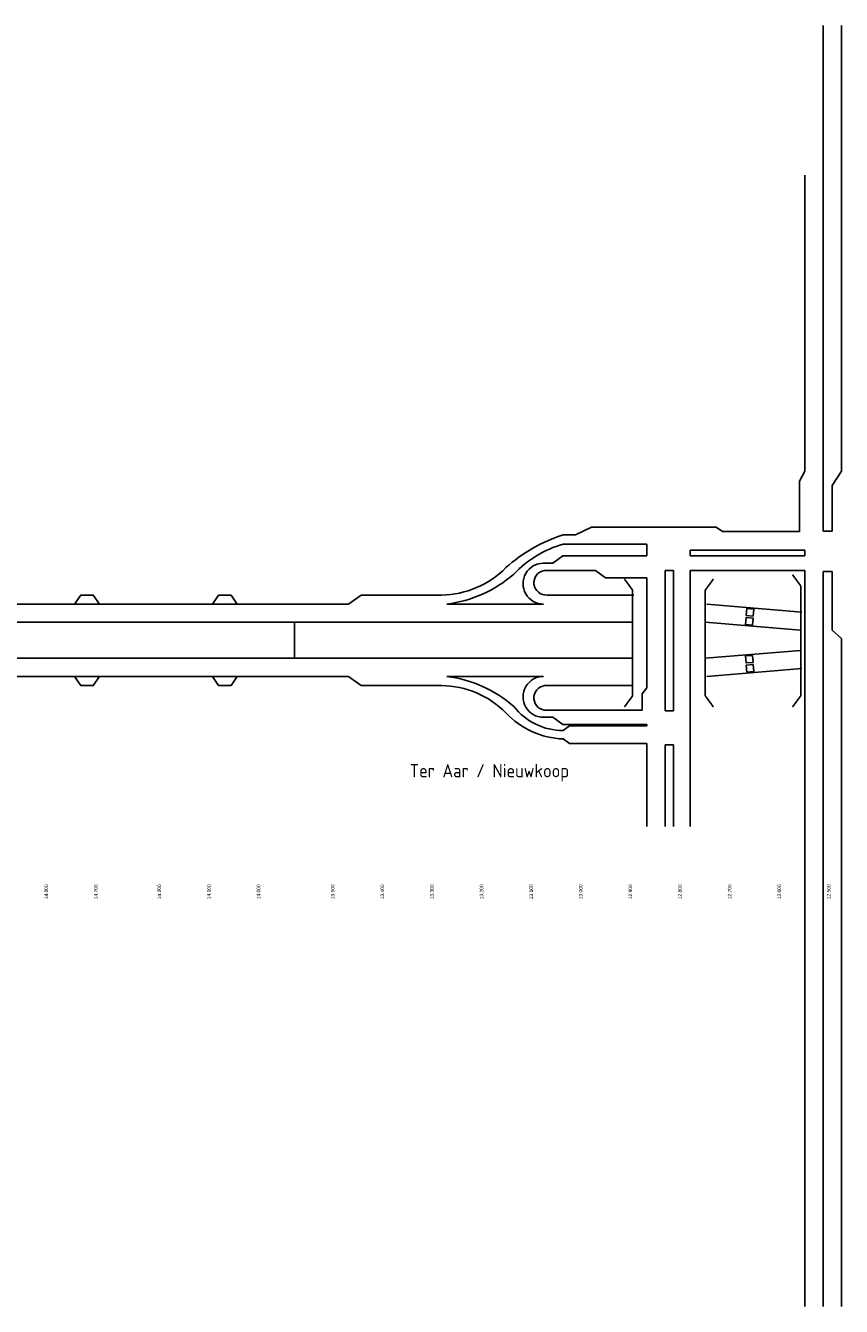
# Model space of a CAD drawing. Header units: metres. Extents: x 3368 to 18268, y -7519 to 4748.
# Tile 4 of 27: x 9988 to 10964, y -6564 to -5031. Entities that reach past the tile are written whole.
import ezdxf

# ---------------------------------------------------------------- set-up
doc = ezdxf.new("R2010")
doc.units = ezdxf.units.M
doc.linetypes.add('ACAD_ISO03W100', pattern=[30, 12, -18])
for name, color, linetype in [('ANWBwit', 7, 'Continuous'), ('Tekenwerk', 18, 'Continuous'), ('VBL-XX-ONDERGROND', 7, 'Continuous')]:
    doc.layers.add(name, color=color, linetype=linetype)
doc.styles.add('ISO', font='ISO.SHX')

msp = doc.modelspace()

# ---------------------------------------------------------------- linework, layer by layer
at = {"color": 18}
for p, q in [((10942.709, -5610.786), (10942.709, -5030.633)), ((10964.488, -5563.948), (10964.488, -5030.633)), ((10920.93, -5563.948), (10920.93, -5209.754)), ((10920.93, -5563.948), (10914.469, -5575.944)), ((10964.488, -5563.948), (10953.598, -5581.32)), ((10914.469, -5636.347), (10914.469, -5575.944)), ((10953.598, -5635.942), (10953.598, -5581.32)), ((10942.709, -5635.942), (10942.709, -5610.786)), ((10631.529, -5640.275), (10646.124, -5640.275)), ((10646.124, -5640.275), (10665.332, -5630.902)), ((10665.332, -5630.902), (10814.775, -5630.902)), ((10822.2, -5636.347), (10814.775, -5630.902)), ((10822.2, -5636.347), (10914.469, -5636.347)), ((10942.709, -5635.942), (10953.598, -5635.942)), ((10631.529, -5651.2), (10731.628, -5651.2)), ((10731.628, -5651.2), (10731.628, -5665.494)), ((10619.254, -5674.178), (10631.095, -5665.494)), ((10631.095, -5665.494), (10731.628, -5665.494)), ((10783.628, -5658.347), (10783.628, -5665.494)), ((10783.628, -5658.347), (10920.93, -5658.347)), ((10783.628, -5665.494), (10920.93, -5665.494)), ((10920.93, -5665.494), (10920.93, -5658.347)), ((10607.673, -5674.178), (10619.254, -5674.178)), ((10608.786, -5682.862), (10670.207, -5682.862)), ((10670.207, -5682.862), (10682.049, -5691.546)), ((10753.628, -5682.862), (10753.628, -5850.777)), ((10753.628, -5682.862), (10763.628, -5682.862)), ((10763.628, -5682.862), (10763.628, -5850.777)), ((10783.628, -5682.862), (10920.93, -5682.862)), ((10783.628, -5682.862), (10783.628, -5989.129)), ((10920.93, -5757.126), (10920.93, -5682.862)), ((10942.709, -5757.126), (10942.709, -5683.956)), ((10942.709, -5683.956), (10953.598, -5683.956)), ((10953.598, -5754.438), (10953.598, -5683.956)), ((10682.049, -5691.546), (10731.628, -5691.546)), ((10731.628, -5691.546), (10731.628, -5823.227)), ((10374.611, -5723.105), (10389.46, -5712.216)), ((10374.611, -5723.105), (10389.46, -5712.216)), ((10389.46, -5712.216), (10485.977, -5712.216)), ((10612.192, -5712.216), (10716.133, -5712.216)), ((9966.514, -5723.105), (10140.365, -5723.105)), ((10140.365, -5723.105), (10323.797, -5723.105)), ((10323.797, -5723.105), (10374.611, -5723.105)), ((10492.028, -5723.105), (10607.928, -5723.105)), ((10803.33, -5723.18), (10917.217, -5732.623)), ((9966.514, -5744.884), (10140.365, -5744.884)), ((10140.365, -5744.884), (10323.797, -5744.884)), ((10323.797, -5744.884), (10612.192, -5744.884)), ((10590.413, -5744.884), (10579.523, -5744.884)), ((10612.192, -5744.884), (10714.608, -5744.884)), ((10801.53, -5744.884), (10915.417, -5754.328)), ((10920.93, -6563.771), (10920.93, -5757.126)), ((10942.709, -6563.771), (10942.709, -5757.126)), ((10964.488, -5764.234), (10953.598, -5754.438)), ((10964.488, -6563.771), (10964.488, -5764.234)), ((10801.53, -5787.915), (10915.417, -5778.471)), ((9966.514, -5787.915), (10140.365, -5787.915)), ((10140.365, -5787.915), (10323.797, -5787.915)), ((10323.797, -5787.915), (10612.192, -5787.915)), ((10612.192, -5787.915), (10714.608, -5787.915)), ((9966.514, -5809.694), (10140.365, -5809.694)), ((10140.365, -5809.694), (10374.611, -5809.694)), ((10374.611, -5809.694), (10389.46, -5820.583)), ((10492.028, -5809.694), (10607.928, -5809.694)), ((10803.33, -5809.619), (10917.217, -5800.176)), ((10389.46, -5820.583), (10485.977, -5820.583)), ((10612.192, -5820.583), (10714.608, -5820.583)), ((10731.628, -5823.227), (10726.184, -5830.651)), ((10726.184, -5849.937), (10726.184, -5830.651)), ((10608.786, -5849.937), (10726.184, -5849.937)), ((10753.628, -5850.777), (10763.628, -5850.777)), ((10607.673, -5858.621), (10619.254, -5858.621)), ((10619.254, -5858.621), (10631.095, -5867.305)), ((10631.095, -5867.305), (10731.628, -5867.305)), ((10631.529, -5874.452), (10638.953, -5869.007)), ((10638.953, -5869.007), (10731.628, -5869.007)), ((10731.628, -5867.305), (10731.628, -5869.007)), ((10631.529, -5884.452), (10638.953, -5889.897)), ((10638.953, -5889.897), (10731.628, -5889.897)), ((10731.628, -5889.897), (10731.628, -5989.129)), ((10753.628, -5891.636), (10753.628, -5989.129)), ((10763.628, -5891.636), (10763.628, -5989.129))]:
    msp.add_line(p, q, dxfattribs=at)
at = {"color": 18, "linetype": 'ACAD_ISO03W100'}
msp.add_line((10964.488, -5764.257), (10964.488, -5764.234), dxfattribs=at)
at = {"color": 18}
for points in [[(10076.282, -5723.105), (10068.857, -5712.216), (10054.008, -5712.216), (10046.584, -5723.105)], [(10241.281, -5723.105), (10233.856, -5712.216), (10219.007, -5712.216), (10211.583, -5723.105)], [(10309.843, -5744.884), (10309.843, -5787.915)], [(10076.282, -5809.694), (10068.857, -5820.583), (10054.008, -5820.583), (10046.584, -5809.694)], [(10241.281, -5809.694), (10233.856, -5820.583), (10219.007, -5820.583), (10211.583, -5809.694)], [(10753.628, -5891.636), (10763.628, -5891.636)]]:
    msp.add_lwpolyline(points, dxfattribs=at)
for points in [[(10859.018, -5737.492), (10859.715, -5729.083), (10851.306, -5728.386), (10850.609, -5736.794)], [(10858.118, -5748.344), (10858.815, -5739.935), (10850.406, -5739.238), (10849.709, -5747.647)], [(10858.118, -5784.455), (10858.815, -5792.864), (10850.406, -5793.561), (10849.709, -5785.152)], [(10859.018, -5795.307), (10859.715, -5803.716), (10851.306, -5804.413), (10850.609, -5796.005)]]:
    msp.add_lwpolyline(points, close=True, dxfattribs=at)
for centre, radius, start, end in [((10688.893, -5820.257), 188.902, 107.678374, 131.804435), ((10669.951, -5781.056), 135.421, 106.482784, 136.072484), ((10484.5, -5601.911), 110.315, 270.767238, 315.345019), ((10474.455, -5576.097), 148.055, 276.816774, 311.427435), ((10607.843, -5698.642), 24.464, 90, 270.199389), ((10611.186, -5697.478), 14.785, 98.675967, 274.560692), ((10474.455, -5956.702), 148.055, 48.572565, 83.183226), ((10607.843, -5834.157), 24.464, 89.800611, 270), ((10484.5, -5930.888), 110.315, 44.654981, 89.232762), ((10611.186, -5835.321), 14.785, 85.439308, 261.324033), ((10634.335, -5787.15), 97.343, 222.853324, 268.348317), ((10631.529, -5799.329), 75.123, 218.108385, 270)]:
    msp.add_arc(centre, radius, start, end, dxfattribs=at)
at = {"layer": 'Tekenwerk', "color": 18, "const_width": 2}
for points in [[(10915.808, -5701.213), (10905.96, -5687.849)], [(10714.608, -5706.421), (10704.761, -5693.058)], [(10801.53, -5706.421), (10811.378, -5693.058)], [(10915.808, -5701.213), (10915.808, -5757.126)], [(10714.608, -5706.421), (10714.608, -5757.126)], [(10801.53, -5706.421), (10801.53, -5757.126)], [(10714.608, -5757.126), (10714.608, -5832.916)], [(10801.53, -5757.126), (10801.53, -5832.916)], [(10915.808, -5757.126), (10915.808, -5832.916)], [(10714.608, -5832.916), (10704.761, -5846.279)], [(10801.53, -5832.916), (10811.378, -5846.279)], [(10915.808, -5832.916), (10905.96, -5846.279)]]:
    msp.add_lwpolyline(points, dxfattribs=at)

# ---------------------------------------------------------------- texts
at = {"layer": 'ANWBwit', "color": 18, "char_height": 4.17656, "width": 65.1844, "attachment_point": 5, "rotation": 90}
for s, insert in [('{\\fSwis721 Blk BT|b0|i0|c0|p34;14.800}', (10012.675, -6067.493)), ('{\\fSwis721 Blk BT|b0|i0|c0|p34;14.700}', (10072.07, -6067.493)), ('{\\fSwis721 Blk BT|b0|i0|c0|p34;14.200}', (10147.976, -6067.493)), ('{\\fSwis721 Blk BT|b0|i0|c0|p34;14.100}', (10207.371, -6067.493)), ('{\\fSwis721 Blk BT|b0|i0|c0|p34;14.000}', (10266.767, -6067.493)), ('{\\fSwis721 Blk BT|b0|i0|c0|p34;13.500}', (10355.551, -6067.493)), ('{\\fSwis721 Blk BT|b0|i0|c0|p34;13.400}', (10414.946, -6067.493)), ('{\\fSwis721 Blk BT|b0|i0|c0|p34;13.300}', (10474.341, -6067.493)), ('{\\fSwis721 Blk BT|b0|i0|c0|p34;13.200}', (10533.736, -6067.493)), ('{\\fSwis721 Blk BT|b0|i0|c0|p34;13.100}', (10593.131, -6067.493)), ('{\\fSwis721 Blk BT|b0|i0|c0|p34;13.000}', (10652.527, -6067.493)), ('{\\fSwis721 Blk BT|b0|i0|c0|p34;12.900}', (10711.922, -6067.493)), ('{\\fSwis721 Blk BT|b0|i0|c0|p34;12.800}', (10771.317, -6067.493)), ('{\\fSwis721 Blk BT|b0|i0|c0|p34;12.700}', (10830.712, -6067.493)), ('{\\fSwis721 Blk BT|b0|i0|c0|p34;12.600}', (10890.107, -6067.493)), ('{\\fSwis721 Blk BT|b0|i0|c0|p34;12.500}', (10949.503, -6067.493))]:
    msp.add_mtext(s, dxfattribs=dict(at, insert=insert))
at = {"layer": 'VBL-XX-ONDERGROND', "color": 18, "style": 'ISO'}
msp.add_text('Ter Aar / Nieuwkoop', height=15.88821, dxfattribs=at).set_placement((10447.721, -5930.474))

doc.saveas('drawing.dxf')
